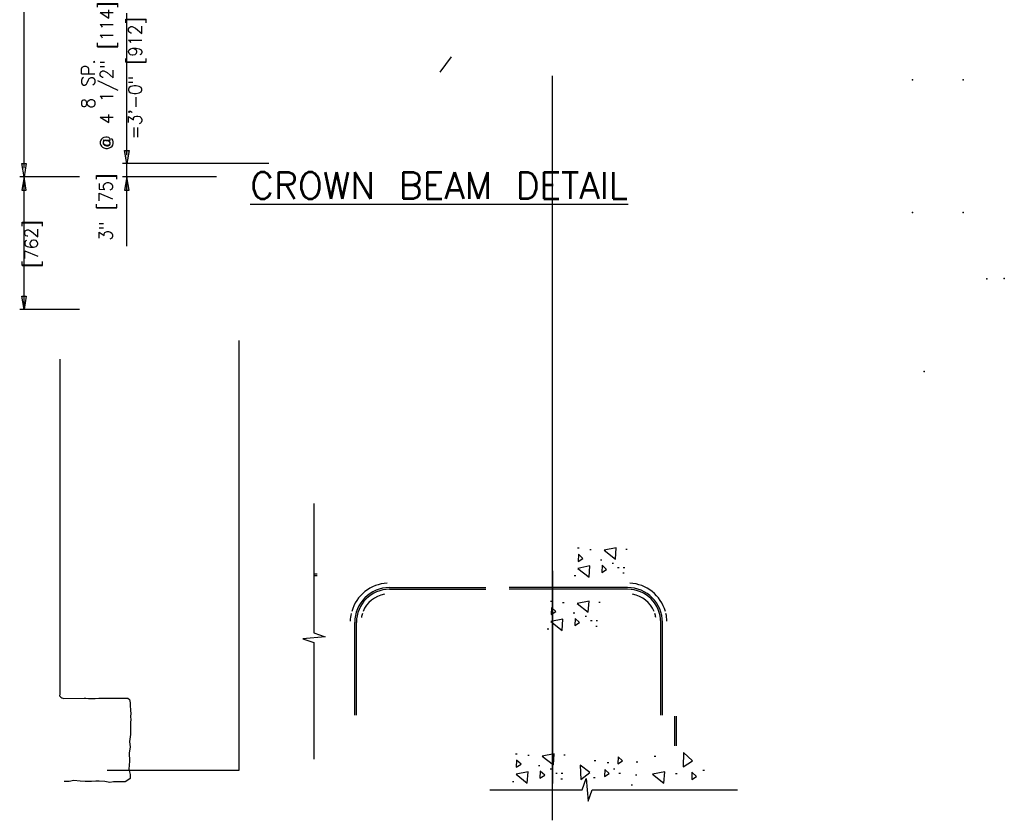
# Model space of a CAD drawing. Extents: x -21 to 2859, y -18 to 3983.
# Tile 35 of 47: x 143 to 236, y 43 to 118. Entities that reach past the tile are written whole.
import ezdxf
from ezdxf.enums import TextEntityAlignment as Align

# ---------------------------------------------------------------- set-up
doc = ezdxf.new("R2010")
doc.units = 0
doc.header["$LTSCALE"] = 25.4
doc.header["$MEASUREMENT"] = 0
for name, color, linetype in [('ARC-CENT', 1, 'CONTINUOUS'), ('ARC-CONST', 1, 'CONTINUOUS'), ('BDR-TEXT', 1, 'CONTINUOUS'), ('FORM', 1, 'CONTINUOUS'), ('PAN_AREA', 1, 'CONTINUOUS'), ('POINTS', 1, 'CONTINUOUS'), ('TITLE', 1, 'CONTINUOUS')]:
    doc.layers.add(name, color=color, linetype=linetype)
doc.styles.add('TXT_SHX', font='txt.shx')

msp = doc.modelspace()

# ---------------------------------------------------------------- hatches: boundary and pattern name
at = {"layer": 'BDR-TEXT', "linetype": 'CONTINUOUS'}
for points in [[(152.707, 105.853), (153.123, 105.853), (152.915, 104.603)], [(152.707, 102.104), (153.123, 102.104), (152.915, 103.354)]]:
    msp.add_hatch(color=7, dxfattribs=at).paths.add_polyline_path(points)

# ---------------------------------------------------------------- linework, layer by layer
at = {"layer": 'ARC-CENT', "color": 7, "linetype": 'CONTINUOUS'}
msp.add_line((193.063, 66.215), (193.063, 46.198), dxfattribs=at)
msp.add_line((193.063, 66.215), (193.063, 46.198), dxfattribs=at)
at = {"layer": 'ARC-CONST', "color": 7, "linetype": 'CONTINUOUS'}
msp.add_line((193.063, 42.719), (193.063, 112.886), dxfattribs=at)
msp.add_line((193.063, 42.719), (193.063, 112.886), dxfattribs=at)
at = {"layer": 'BDR-TEXT', "color": 7, "linetype": 'CONTINUOUS'}
for p, q in [((143.229, 104.187), (143.229, 194.172)), ((152.915, 105.437), (152.915, 118.768)), ((166.311, 104.603), (152.498, 104.603)), ((159.605, 104.603), (152.498, 104.603)), ((152.915, 96.819), (152.915, 104.603)), ((148.449, 103.354), (142.812, 103.354)), ((143.229, 90.856), (143.229, 103.354)), ((161.363, 103.354), (152.498, 103.354)), ((148.449, 90.856), (142.812, 90.856))]:
    msp.add_line(p, q, dxfattribs=at)
for points in [[(152.707, 105.853), (153.123, 105.853), (152.915, 104.603)], [(143.021, 104.603), (143.437, 104.603), (143.229, 103.354)], [(143.021, 102.104), (143.437, 102.104), (143.229, 103.354)], [(152.707, 102.104), (153.123, 102.104), (152.915, 103.354)], [(143.021, 92.105), (143.437, 92.105), (143.229, 90.856)]]:
    msp.add_lwpolyline(points, close=True, dxfattribs=at)
at = {"layer": 'FORM', "color": 3, "linetype": 'CONTINUOUS'}
msp.add_line((182.463, 113.235), (183.529, 114.664), dxfattribs=at)
msp.add_line((182.463, 113.235), (183.529, 114.664), dxfattribs=at)
at = {"layer": 'FORM', "color": 24, "linetype": 'CONTINUOUS'}
for p in [(226.989, 112.497), (231.794, 112.497), (226.989, 99.998), (231.794, 99.998), (231.794, 99.998), (235.661, 93.78), (235.661, 93.78), (234.016, 93.748), (228.118, 84.998)]:
    msp.add_point(p, dxfattribs=at)
at = {"layer": 'PAN_AREA', "color": 3, "linetype": 'CONTINUOUS'}
for p, q in [((163.497, 47.437), (163.497, 87.92)), ((151.054, 47.437), (163.497, 47.437))]:
    msp.add_line(p, q, dxfattribs=at)
msp.add_lwpolyline([(146.592, 86.186), (146.592, 54.596), (146.58, 54.448), (146.62, 54.382), (146.693, 54.309), (146.792, 54.256), (146.964, 54.203), (146.977, 54.199), (148.89, 54.224), (149.056, 54.216), (149.297, 54.194), (149.44, 54.186), (149.71, 54.186), (149.929, 54.186), (150.267, 54.216), (150.583, 54.231), (150.884, 54.231), (151.125, 54.224), (151.448, 54.224), (151.674, 54.216), (151.937, 54.239), (152.088, 54.231), (152.261, 54.224), (152.464, 54.224), (152.75, 54.216), (153.013, 54.224), (153.156, 54.104), (153.231, 53.803), (153.239, 53.569), (153.277, 53.073), (153.292, 52.794), (153.277, 52.516), (153.284, 52.193), (153.254, 51.952), (153.254, 51.621), (153.269, 51.222), (153.277, 51.094), (153.272, 50.79), (153.179, 50.143), (153.216, 49.6), (153.124, 49.064), (153.175, 48.295), (153.108, 47.55), (153.222, 47.043), (153.222, 46.957), (153.222, 46.656), (152.921, 46.44), (152.748, 46.354), (151.671, 46.354), (151.297, 46.266), (150.83, 46.363), (150.296, 46.393), (149.995, 46.393), (149.597, 46.363), (148.995, 46.363), (148.528, 46.393), (147.926, 46.461), (147.49, 46.363), (147.009, 46.371)], dxfattribs=at)
at = {"layer": 'POINTS', "color": 2, "linetype": 'CONTINUOUS'}
for p, q in [((170.876, 65.904), (170.551, 65.904)), ((170.872, 65.748), (170.551, 65.748)), ((177.689, 64.651), (186.766, 64.651)), ((177.689, 64.495), (186.766, 64.495)), ((200.14, 64.651), (188.954, 64.651)), ((200.14, 64.495), (188.954, 64.495)), ((200.14, 64.495), (188.954, 64.495)), ((174.408, 52.62), (174.408, 61.37)), ((174.408, 52.62), (174.408, 61.37)), ((174.564, 52.62), (174.564, 61.37)), ((174.564, 52.62), (174.564, 61.37)), ((174.564, 52.62), (174.564, 61.37)), ((203.265, 52.62), (203.265, 61.37)), ((203.265, 52.62), (203.265, 61.37)), ((203.265, 52.62), (203.265, 61.37)), ((203.422, 52.62), (203.422, 61.37)), ((203.422, 52.62), (203.422, 61.37)), ((204.592, 49.735), (204.592, 52.522)), ((204.749, 49.735), (204.749, 52.522)), ((204.749, 49.735), (204.749, 52.522))]:
    msp.add_line(p, q, dxfattribs=at)
for points in [[(170.551, 72.563), (170.551, 60.396), (171.622, 60.008), (169.499, 59.825), (170.551, 59.459), (170.551, 48.481)], [(187.155, 45.582), (195.845, 45.582), (196.233, 46.654), (196.415, 44.531), (196.782, 45.582), (210.513, 45.582)]]:
    msp.add_lwpolyline(points, dxfattribs=at)
for centre, radius, start, end in [((177.689, 61.37), 3.711, 93.29876, 163.94789), ((200.14, 61.37), 3.711, 16.05211, 86.70124), ((177.689, 61.37), 3.281, 90, 180), ((177.689, 61.37), 3.125, 90, 180), ((200.14, 61.37), 3.281, 0, 90), ((200.14, 61.37), 3.125, 0, 90), ((177.689, 61.37), 2.695, 100.08405, 157.86433), ((200.14, 61.37), 2.695, 22.13567, 79.91596), ((177.689, 61.37), 2.695, 161.76598, 170.21709), ((200.14, 61.37), 2.695, 9.78291, 18.23402), ((177.689, 61.37), 3.711, 167.07517, 177.99746), ((200.14, 61.37), 3.711, 2.00254, 12.92483)]:
    msp.add_arc(centre, radius, start, end, dxfattribs=at)
at = {"layer": 'TITLE', "color": 7, "linetype": 'CONTINUOUS'}
for p, q in [((195.566, 68.351), (195.42, 68.351)), ((196.709, 68.213), (196.564, 68.213)), ((200.106, 68.247), (199.96, 68.247)), ((197.714, 67.243), (197.569, 67.243)), ((198.823, 66.931), (198.678, 66.931)), ((199.343, 66.516), (199.198, 66.516)), ((199.828, 65.996), (199.683, 65.996)), ((199.863, 66.516), (199.718, 66.516)), ((195.254, 65.754), (195.108, 65.754)), ((193.016, 63.337), (192.87, 63.337)), ((194.159, 63.199), (194.014, 63.199)), ((197.556, 63.233), (197.41, 63.233)), ((195.164, 62.229), (195.019, 62.229)), ((196.273, 61.917), (196.128, 61.917)), ((196.793, 61.502), (196.648, 61.502)), ((197.313, 61.502), (197.168, 61.502)), ((192.704, 60.74), (192.558, 60.74)), ((197.278, 60.982), (197.133, 60.982)), ((189.725, 48.952), (189.58, 48.952)), ((190.869, 48.814), (190.724, 48.814)), ((194.265, 48.849), (194.12, 48.849)), ((197.142, 48.329), (196.997, 48.329)), ((202.791, 48.745), (202.646, 48.745)), ((191.874, 47.844), (191.729, 47.844)), ((192.983, 47.532), (192.838, 47.532)), ((198.355, 48.121), (198.21, 48.121)), ((198.944, 47.532), (198.799, 47.532)), ((201.093, 48.19), (200.947, 48.19)), ((207.403, 47.415), (207.243, 47.415)), ((193.503, 47.117), (193.358, 47.117)), ((193.988, 46.597), (193.843, 46.597)), ((194.023, 47.117), (193.877, 47.117)), ((197.073, 46.736), (196.927, 46.736)), ((199.464, 47.117), (199.319, 47.117)), ((201.023, 46.978), (200.878, 46.978)), ((204.801, 47.082), (204.656, 47.082)), ((189.414, 46.355), (189.268, 46.355)), ((200.608, 46.043), (200.462, 46.043))]:
    msp.add_line(p, q, dxfattribs=at)
at = {"layer": 'TITLE', "color": 6, "linetype": 'CONTINUOUS'}
for points in [[(195.482, 67.112), (195.927, 67.398), (195.497, 67.783)], [(198.983, 67.333), (199.059, 68.388), (197.927, 68.162)], [(196.515, 65.628), (196.591, 66.683), (195.459, 66.457)], [(197.713, 66.079), (198.157, 66.365), (197.727, 66.75)], [(196.434, 62.319), (196.509, 63.374), (195.378, 63.148)], [(192.932, 62.098), (193.377, 62.384), (192.947, 62.769)], [(193.965, 60.614), (194.041, 61.669), (192.909, 61.443)], [(195.163, 61.065), (195.608, 61.351), (195.178, 61.736)], [(189.642, 47.713), (190.087, 47.999), (189.657, 48.384)], [(193.143, 47.934), (193.219, 48.989), (192.087, 48.763)], [(199.218, 48.039), (199.663, 48.326), (199.233, 48.71)], [(205.378, 47.751), (206.267, 48.324), (205.407, 49.094)], [(195.741, 46.569), (196.585, 47.208), (195.669, 47.91)], [(197.967, 46.843), (198.411, 47.13), (197.981, 47.514)], [(190.675, 46.229), (190.751, 47.284), (189.619, 47.058)], [(191.873, 46.68), (192.317, 46.966), (191.887, 47.351)], [(203.557, 46.229), (203.633, 47.284), (202.501, 47.058)], [(206.183, 46.571), (206.627, 46.858), (206.197, 47.242)]]:
    msp.add_lwpolyline(points, close=True, dxfattribs=at)

# ---------------------------------------------------------------- texts
at = {"layer": 'BDR-TEXT', "color": 5, "linetype": 'CONTINUOUS', "style": 'TXT_SHX', "width": 0.95}
for s, p in [('@ 4 1/2" [114]', (151.642, 112.89)), ('=3\'-0" [912]', (154.319, 112.66)), ('8 SP. ', (149.896, 112.636)), ('3" [75]', (151.55, 100.51)), ('[762]', (144.533, 97.042))]:
    msp.add_text(s, height=1.2498, rotation=90, dxfattribs=at).set_placement(p, align=Align.CENTER)
at = {"layer": 'POINTS', "color": 1, "linetype": 'CONTINUOUS', "style": 'TXT_SHX'}
msp.add_text('%%uCROWN BEAM DETAIL', height=2.49999, dxfattribs=at).set_placement((164.546, 101.282))
msp.add_text('%%uCROWN BEAM DETAIL', height=2.49999, dxfattribs=at).set_placement((164.546, 101.282))

doc.saveas('drawing.dxf')
